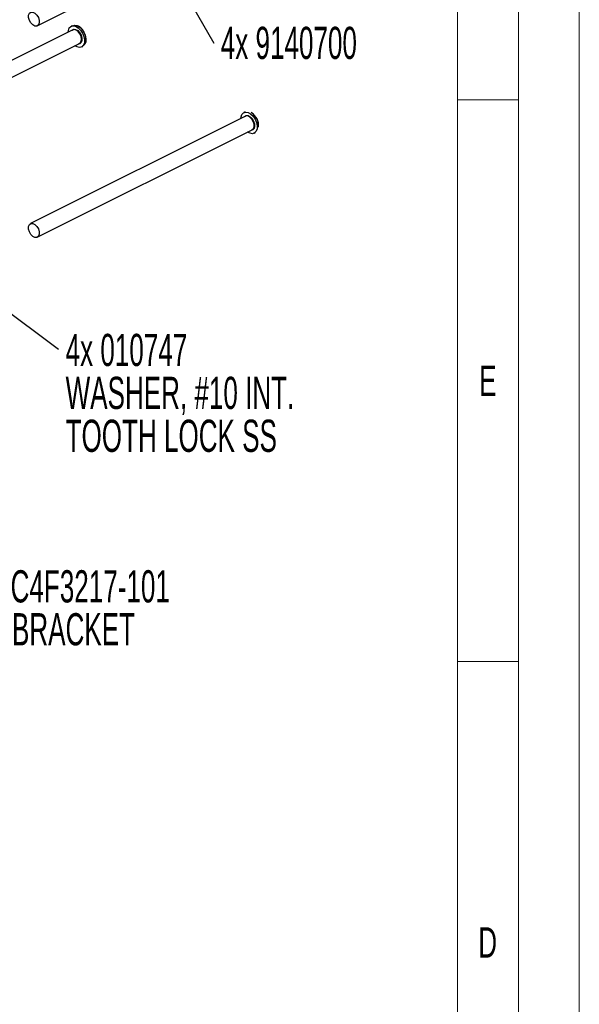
# Model space of a CAD drawing. Header units: millimetres. Extents: x 0 to 1680, y 0 to 1188.
# Tile 39 of 40: x 1496 to 1680, y 666 to 990. Entities that reach past the tile are written whole.
import ezdxf

# ---------------------------------------------------------------- set-up
doc = ezdxf.new("R2010")
doc.units = ezdxf.units.MM
doc.header["$LTSCALE"] = 4
doc.layers.add('FORMAT', color=7, linetype='Continuous')
doc.styles.add('SLDTEXTSTYLE0', font='TXT', dxfattribs={"width": 0.605})
doc.styles.add('SLDTEXTSTYLE1', font='TXT', dxfattribs={"width": 0.638186})
doc.dimstyles.new('SLDDIMSTYLE0', dxfattribs={"dimtxt": 0.18, "dimasz": 13.208, "dimexe": 0, "dimexo": 0.0625, "dimgap": 0, "dimtad": 0, "dimtih": 1, "dimtoh": 1, "dimdec": 0, "dimrnd": 1e-09, "dimzin": 0, "dimdsep": 46, "dimtxsty": 'Standard', "dimsah": 1, "dimcen": 0.09, "dimadec": 0, "dimazin": 0, "dimtfac": 13.208, "dimtdec": 0, "dimtofl": 0, "dimtmove": 0, "dimatfit": 3, "dimfxl": 1, "dimfrac": 2, "dimtolj": 1, "dimtzin": 0, "dimarcsym": 0})

# ---------------------------------------------------------------- blocks, each defined once
blk = doc.blocks.new('SW_NOTE_26')
at = {"layer": 'FORMAT', "color": 0, "char_height": 10.5833, "attachment_point": 1, "style": 'SLDTEXTSTYLE0'}
for s, insert in [('1000C4F3217-101', (2.16, 5.33)), ('FAB-BRACKET', (2.16, -8.78))]:
    blk.add_mtext(s, dxfattribs=dict(at, insert=insert))
blk = doc.blocks.new('SW_NOTE_29')
at = {"layer": 'FORMAT', "color": 0, "attachment_point": 1, "style": 'SLDTEXTSTYLE0'}
for s, insert, char_height in [('4x 010747', (2.36, 5.05), 10.583), ('WASHER, #10 INT.', (2.36, -9.06), 10.5833), ('TOOTH LOCK SS', (2.36, -23.17), 10.5833)]:
    blk.add_mtext(s, dxfattribs=dict(at, insert=insert, char_height=char_height))
blk = doc.blocks.new('SW_NOTE_30')
at = {"layer": 'FORMAT', "color": 0, "insert": (2.32, 5.34), "char_height": 10.583, "attachment_point": 1, "style": 'SLDTEXTSTYLE0'}
blk.add_mtext('4x 9140700', dxfattribs=at)

msp = doc.modelspace()

# ---------------------------------------------------------------- linework, layer by layer
at = {"color": 7, "linetype": 'Continuous', "lineweight": 18}
for p, q in [((1680, 0), (1680, 1188)), ((1660, 1168), (1660, 20)), ((1640, 241), (1640, 1148)), ((1660, 963.33), (1640, 963.33)), ((1660, 778.67), (1640, 778.67))]:
    msp.add_line(p, q, dxfattribs=at)
at = {"color": 7, "linetype": 'Continuous', "lineweight": 25}
for p, q in [((1501.85, 987.66), (1572.49, 1022.98)), ((1513.37, 987.71), (1512.98, 987.52)), ((1513.49, 986.32), (1442.85, 951)), ((1445.09, 946.53), (1515.73, 981.85)), ((1516.38, 980.72), (1516.77, 980.91)), ((1570.13, 959.34), (1569.74, 959.14)), ((1570.25, 957.94), (1499.61, 922.62)), ((1501.85, 918.15), (1572.49, 953.47)), ((1573.14, 952.34), (1573.53, 952.54))]:
    msp.add_line(p, q, dxfattribs=at)
at = {"color": 7, "linetype": 'Continuous', "lineweight": 25, "flags": 128}
for points in [[(1500.38, 987.95), (1499.74, 988.59), (1499.26, 989.44), (1498.99, 990.35), (1499, 991.19), (1499.26, 991.84), (1499.75, 992.19), (1500.39, 992.19), (1501.08, 991.84), (1501.72, 991.2), (1502.2, 990.36), (1502.46, 989.45), (1502.46, 988.6), (1502.19, 987.96), (1501.71, 987.6), (1501.07, 987.6), (1500.38, 987.95)], [(1512, 985.57), (1512.06, 986.15), (1512.37, 986.95), (1512.91, 987.48), (1513.62, 987.67), (1514.43, 987.52), (1515.27, 987.04), (1516.05, 986.27), (1516.7, 985.28), (1517.15, 984.19), (1517.36, 983.09), (1517.31, 982.09), (1516.99, 981.29), (1516.46, 980.76), (1515.75, 980.57), (1514.93, 980.72), (1514.23, 981.1)], [(1513.23, 987.51), (1513.46, 987.68), (1514.15, 987.87), (1514.95, 987.72), (1515.78, 987.24), (1516.54, 986.48), (1517.18, 985.52), (1517.62, 984.45), (1517.83, 983.36), (1517.77, 982.38), (1517.47, 981.59), (1516.94, 981.08), (1516.57, 980.93)], [(1513.17, 986.16), (1513.28, 986.28), (1513.8, 986.54), (1514.45, 986.47), (1515.12, 986.09), (1515.74, 985.44), (1516.21, 984.61), (1516.48, 983.72), (1516.5, 982.88), (1516.28, 982.21), (1515.85, 981.79), (1515.41, 981.69)], [(1515.73, 981.85), (1515.88, 981.94), (1516.26, 982.46), (1516.38, 983.23), (1516.24, 984.13), (1515.84, 985.02), (1515.27, 985.77), (1514.59, 986.26), (1513.91, 986.42), (1513.49, 986.32)], [(1568.75, 957.19), (1568.8, 957.7), (1569.09, 958.52), (1569.61, 959.07), (1570.31, 959.29), (1571.12, 959.17), (1571.96, 958.71)], [(1571.96, 958.71), (1572.75, 957.96), (1573.41, 956.99), (1573.88, 955.91), (1574.11, 954.8), (1574.07, 953.79), (1573.79, 952.97), (1573.27, 952.42), (1572.57, 952.19), (1571.76, 952.31), (1570.99, 952.72)], [(1569.93, 957.78), (1569.98, 957.85), (1570.49, 958.14), (1571.12, 958.12), (1571.79, 957.77)], [(1572.49, 953.47), (1572.84, 953.77), (1573.1, 954.42), (1573.1, 955.27), (1572.84, 956.18), (1572.35, 957.02), (1571.71, 957.66)], [(1571.79, 957.77), (1572.42, 957.15), (1572.92, 956.34), (1573.21, 955.45), (1573.27, 954.6), (1573.08, 953.9), (1572.66, 953.45), (1572.17, 953.31)], [(1501.07, 922.34), (1501.71, 921.7), (1502.2, 920.86), (1502.46, 919.95), (1502.46, 919.1), (1502.2, 918.45), (1501.71, 918.1), (1501.08, 918.09), (1500.39, 918.43), (1499.75, 919.07), (1499.26, 919.92), (1498.99, 920.83), (1498.99, 921.67), (1499.26, 922.32), (1499.74, 922.68), (1500.38, 922.68), (1501.07, 922.34)]]:
    msp.add_lwpolyline(points, dxfattribs=at)
at = {"color": 7, "linetype": 'Continuous', "lineweight": 25}
for centre, radius, start, end in [((1512.85, 983.2), 5, 16.6673, 59.2198), ((1512.85, 983.2), 5, 353.9103, 16.6673), ((1569.6, 954.82), 5, 353.9103, 59.2198), ((1569.29, 954.67), 5.29, 355.9142, 57.2159), ((1570.77, 956.7), 1.35, 45.5191, 112.5382)]:
    msp.add_arc(centre, radius, start, end, dxfattribs=at)

# ---------------------------------------------------------------- block references
at = {"layer": 'FORMAT', "color": 7}
msp.add_blockref('SW_NOTE_30', (1559.83, 982), dxfattribs=at)
at = {"layer": 'FORMAT'}
for name, p in [('SW_NOTE_29', (1508.79, 881.33)), ('SW_NOTE_26', (1471.86, 803.32))]:
    msp.add_blockref(name, p, dxfattribs=at)

# ---------------------------------------------------------------- texts
at = {"color": 7, "linetype": 'Continuous', "lineweight": 0, "char_height": 10, "attachment_point": 2, "style": 'SLDTEXTSTYLE1'}
for s, insert in [('E', (1649.95, 875.94)), ('D', (1649.88, 691.27))]:
    msp.add_mtext(s, dxfattribs=dict(at, insert=insert))

# ---------------------------------------------------------------- leaders
at = {"layer": 'FORMAT', "color": 7}
msp.add_leader([(1544.41, 1008.95), (1559.83, 982)], dimstyle='SLDDIMSTYLE0', dxfattribs=at)
at = {"layer": 'FORMAT'}
msp.add_leader([(1478.52, 904.05), (1508.79, 881.33)], dimstyle='SLDDIMSTYLE0', dxfattribs=at)

doc.saveas('drawing.dxf')
